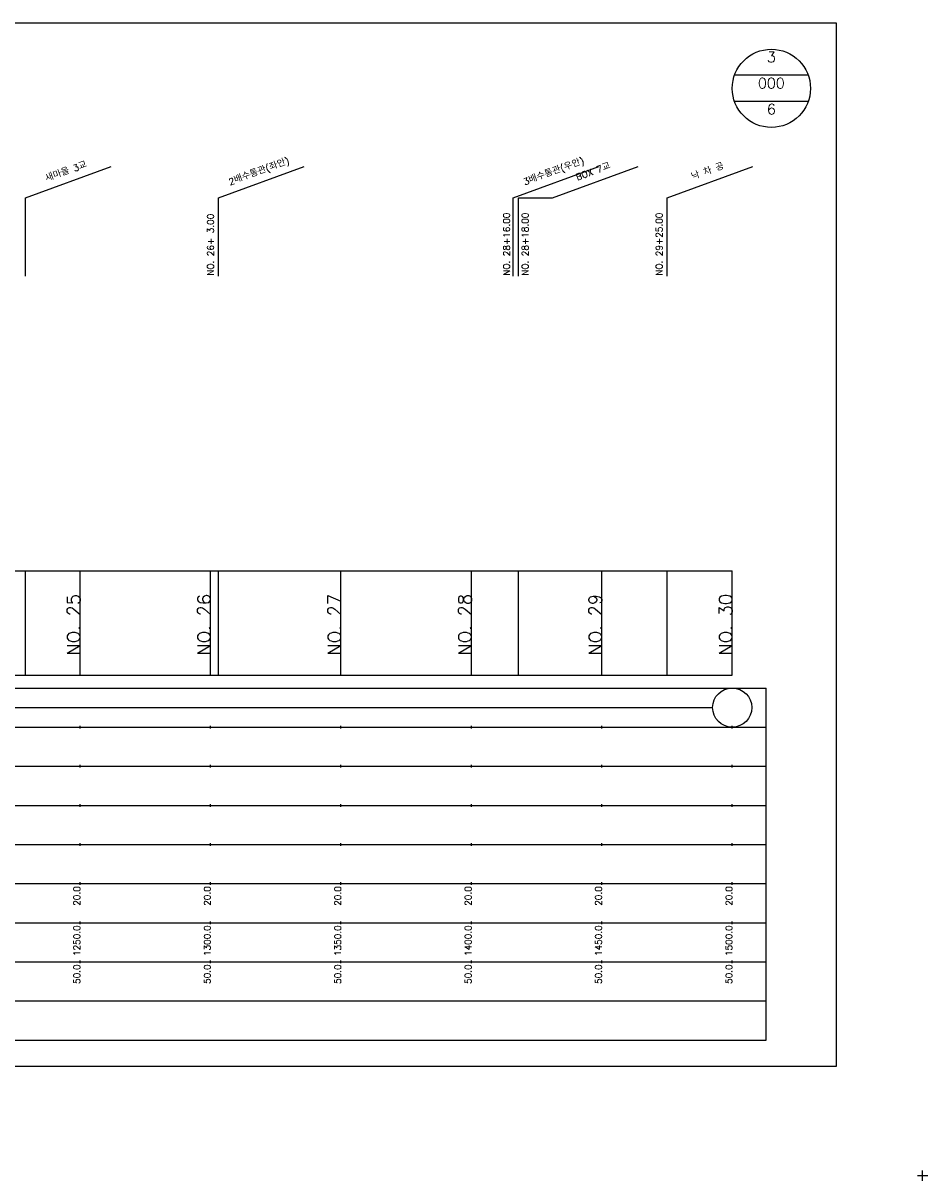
# Model space of a CAD drawing. Extents: x -2 to 685, y -2 to 1934.
# Tile 6 of 8: x 338 to 685, y 964 to 1408. Entities that reach past the tile are written whole.
import ezdxf
from ezdxf.enums import TextEntityAlignment as Align

# ---------------------------------------------------------------- set-up
doc = ezdxf.new("R2010")
doc.units = 0
doc.header["$LTSCALE"] = 5
for name, color, linetype in [('BOX', 5, 'CONTINUOUS'), ('DT1', 3, 'CONTINUOUS'), ('DT2', 6, 'CONTINUOUS'), ('LT1', 4, 'CONTINUOUS'), ('ST1', 7, 'CONTINUOUS')]:
    doc.layers.add(name, color=color, linetype=linetype)
doc.styles.add('GHS', font='ROMANS.shx', dxfattribs={"bigfont": 'GHS.shx'})

msp = doc.modelspace()

# ---------------------------------------------------------------- linework, layer by layer
at = {"layer": 'BOX'}
msp.add_lwpolyline([(50, 1008), (650, 1008), (650, 1408), (50, 1408), (50, 1008)], dxfattribs=at)
at = {"layer": 'DT1', "linetype": 'CONTINUOUS'}
msp.add_line((528, 1341), (541.11, 1341), dxfattribs=at)
at = {"layer": 'DT1'}
for p, q in [((360, 1189.58), (360, 1190.58)), ((410, 1189.58), (410, 1190.58)), ((460, 1189.58), (460, 1190.58)), ((510, 1189.58), (510, 1190.58)), ((560, 1189.58), (560, 1190.58)), ((610, 1189.58), (610, 1190.58))]:
    msp.add_line(p, q, dxfattribs=at)
at = {"layer": 'LT1', "linetype": 'CONTINUOUS'}
for p, q in [((339, 1341), (371.89, 1352.97)), ((413, 1341), (445.89, 1352.97)), ((526, 1341), (558.89, 1352.97)), ((541.11, 1341), (574, 1352.97)), ((585, 1341), (617.89, 1352.97)), ((339, 1311), (339, 1341)), ((413, 1311), (413, 1341)), ((526, 1311), (526, 1341)), ((528, 1311), (528, 1341)), ((585, 1311), (585, 1341))]:
    msp.add_line(p, q, dxfattribs=at)
at = {"layer": 'LT1'}
for p, q in [((339, 1158), (339, 1198)), ((360, 1158), (360, 1198)), ((410, 1158), (410, 1198)), ((413, 1158), (413, 1198)), ((460, 1158), (460, 1198)), ((510, 1158), (510, 1198)), ((528, 1158), (528, 1198)), ((560, 1158), (560, 1198)), ((585, 1158), (585, 1198)), ((610, 1158), (610, 1198)), ((110, 1158), (610, 1158)), ((360, 1137.5), (360, 1138.5)), ((410, 1137.5), (410, 1138.5)), ((460, 1137.5), (460, 1138.5)), ((510, 1137.5), (510, 1138.5)), ((560, 1137.5), (560, 1138.5)), ((610, 1137.5), (610, 1138.5)), ((360, 1122.5), (360, 1123.5)), ((410, 1122.5), (410, 1123.5)), ((460, 1122.5), (460, 1123.5)), ((510, 1122.5), (510, 1123.5)), ((560, 1122.5), (560, 1123.5)), ((610, 1122.5), (610, 1123.5)), ((360, 1107.5), (360, 1108.5)), ((410, 1107.5), (410, 1108.5)), ((460, 1107.5), (460, 1108.5)), ((510, 1107.5), (510, 1108.5)), ((560, 1107.5), (560, 1108.5)), ((610, 1107.5), (610, 1108.5)), ((360, 1092.5), (360, 1093.5)), ((410, 1092.5), (410, 1093.5)), ((460, 1092.5), (460, 1093.5)), ((510, 1092.5), (510, 1093.5)), ((560, 1092.5), (560, 1093.5)), ((610, 1092.5), (610, 1093.5)), ((360, 1077.5), (360, 1078.5)), ((410, 1077.5), (410, 1078.5)), ((460, 1077.5), (460, 1078.5)), ((510, 1077.5), (510, 1078.5)), ((560, 1077.5), (560, 1078.5)), ((610, 1077.5), (610, 1078.5)), ((360, 1062.5), (360, 1063.5)), ((410, 1062.5), (410, 1063.5)), ((460, 1062.5), (460, 1063.5)), ((510, 1062.5), (510, 1063.5)), ((560, 1062.5), (560, 1063.5)), ((610, 1062.5), (610, 1063.5)), ((360, 1047.5), (360, 1048.5)), ((410, 1047.5), (410, 1048.5)), ((460, 1047.5), (460, 1048.5)), ((510, 1047.5), (510, 1048.5)), ((560, 1047.5), (560, 1048.5)), ((610, 1047.5), (610, 1048.5))]:
    msp.add_line(p, q, dxfattribs=at)
msp.add_lwpolyline([(110, 1198), (160, 1198), (210, 1198), (260, 1198), (310, 1198), (360, 1198), (410, 1198), (460, 1198), (510, 1198), (560, 1198), (610, 1198)], dxfattribs=at)
at = {"layer": 'ST1', "linetype": 'CONTINUOUS'}
for p, q in [((639.14, 1388), (610.86, 1388)), ((639.14, 1378), (610.86, 1378)), ((117.5, 1145.5), (602.5, 1145.5))]:
    msp.add_line(p, q, dxfattribs=at)
at = {"layer": 'ST1'}
for p, q in [((80, 1153), (623, 1153)), ((623, 1018), (623, 1153)), ((87.5, 1138), (623, 1138)), ((80, 1123), (623, 1123)), ((87.5, 1108), (623, 1108)), ((80, 1093), (623, 1093)), ((80, 1078), (623, 1078)), ((80, 1063), (623, 1063)), ((80, 1048), (623, 1048)), ((80, 1033), (623, 1033)), ((80, 1018), (623, 1018)), ((683, 964), (683, 968)), ((681, 966), (685, 966))]:
    msp.add_line(p, q, dxfattribs=at)
at = {"layer": 'ST1', "linetype": 'CONTINUOUS'}
for centre, radius in [((625, 1383), 15), ((610, 1145.5), 7.5)]:
    msp.add_circle(centre, radius, dxfattribs=at)

# ---------------------------------------------------------------- texts
at = {"layer": 'DT1', "linetype": 'CONTINUOUS', "style": 'GHS'}
for s, p in [('새마을 3교', (355, 1349.99)), ('2배수통관(좌안)', (429, 1349.99)), ('3배수통관(우안)', (542, 1349.99)), ('BOX 7교', (557.11, 1349.99)), ('낙 차 공', (601, 1349.99))]:
    msp.add_text(s, height=2.5, rotation=20, dxfattribs=at).set_placement(p, align=Align.CENTER)
for s, p in [('NO. 26+ 3.00 ', (411.25, 1311.12)), ('NO. 28+16.00 ', (524.75, 1311.12)), ('NO. 28+18.00 ', (531.85, 1311.12)), ('NO. 29+25.00 ', (583.25, 1311.12))]:
    msp.add_text(s, height=2.5, rotation=90, dxfattribs=at).set_placement(p)
at = {"layer": 'DT1', "style": 'GHS'}
for s, height, p in [('NO. 25', 5, (360, 1189.08)), ('NO. 26', 5, (410, 1189.08)), ('NO. 27', 5, (460, 1189.08)), ('NO. 28', 5, (510, 1189.08)), ('NO. 29', 5, (560, 1189.08)), ('NO. 30', 5, (610, 1189.08)), (' 20.0', 2.5, (360, 1077)), (' 20.0', 2.5, (410, 1077)), (' 20.0', 2.5, (460, 1077)), (' 20.0', 2.5, (510, 1077)), (' 20.0', 2.5, (560, 1077)), (' 20.0', 2.5, (610, 1077)), ('  1250.0', 2.5, (360, 1062)), ('  1300.0', 2.5, (410, 1062)), ('  1350.0', 2.5, (460, 1062)), ('  1400.0', 2.5, (510, 1062)), ('  1450.0', 2.5, (560, 1062)), ('  1500.0', 2.5, (610, 1062)), ('  50.0', 2.5, (360, 1047)), ('  50.0', 2.5, (410, 1047)), ('  50.0', 2.5, (460, 1047)), ('  50.0', 2.5, (510, 1047)), ('  50.0', 2.5, (560, 1047)), ('  50.0', 2.5, (610, 1047))]:
    msp.add_text(s, height=height, rotation=90, dxfattribs=at).set_placement(p, align=Align.RIGHT)
at = {"layer": 'DT2', "linetype": 'CONTINUOUS', "style": 'GHS'}
for s, p in [('3', (625, 1393)), ('000', (625, 1383)), ('6', (625, 1373))]:
    msp.add_text(s, height=4, dxfattribs=at).set_placement(p, align=Align.CENTER)

doc.saveas('drawing.dxf')
